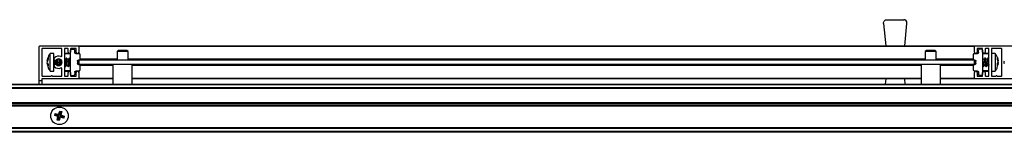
# Model space of a CAD drawing. Header units: millimetres. Extents: x 3166.08 to 3167.88, y 1949.37 to 1949.43.
# Tile 2 of 4: x 3166.5289 to 3166.9785, y 1949.375 to 1949.4263. Entities that reach past the tile are written whole.
import ezdxf

# ---------------------------------------------------------------- set-up
doc = ezdxf.new("R2010")
doc.units = ezdxf.units.MM
doc.layers.add('SANINDUSA', color=3, linetype='Continuous')

msp = doc.modelspace()

# ---------------------------------------------------------------- linework, layer by layer
at = {"layer": 'SANINDUSA'}
for p, q in [((3166.924841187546, 1949.42625764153), (3166.932524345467, 1949.42625764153)), ((3166.923348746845, 1949.424607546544), (3166.923341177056, 1949.42475763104)), ((3166.923348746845, 1949.424607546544), (3166.924379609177, 1949.414357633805)), ((3166.932985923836, 1949.414357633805), (3166.934016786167, 1949.424607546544)), ((3166.537882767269, 1949.398357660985), (3166.537882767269, 1949.414057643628)), ((3166.538182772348, 1949.414357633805), (3166.555582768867, 1949.414357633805)), ((3166.539082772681, 1949.413057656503), (3166.539082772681, 1949.400657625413)), ((3166.548082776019, 1949.413157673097), (3166.539182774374, 1949.413157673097)), ((3166.548182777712, 1949.409715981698), (3166.548182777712, 1949.413057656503)), ((3166.549382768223, 1949.413057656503), (3166.549382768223, 1949.400657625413)), ((3166.550882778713, 1949.413157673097), (3166.549482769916, 1949.413157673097)), ((3166.550982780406, 1949.411457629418), (3166.550982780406, 1949.413057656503)), ((3166.552182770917, 1949.413057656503), (3166.552182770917, 1949.411457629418)), ((3166.552182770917, 1949.412857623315), (3166.553591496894, 1949.412833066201)), ((3166.552182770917, 1949.401357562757), (3166.552182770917, 1949.412357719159)), ((3166.55458276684, 1949.413157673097), (3166.55228277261, 1949.413157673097)), ((3166.554082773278, 1949.411348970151), (3166.554082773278, 1949.412333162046)), ((3166.554682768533, 1949.411457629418), (3166.554682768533, 1949.413057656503)), ((3166.555882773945, 1949.414357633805), (3166.964882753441, 1949.414357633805)), ((3166.555882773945, 1949.414357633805), (3166.555882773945, 1949.414057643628)), ((3166.964882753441, 1949.414057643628), (3166.555882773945, 1949.414057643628)), ((3166.555882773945, 1949.414057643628), (3166.555882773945, 1949.411457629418)), ((3166.555882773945, 1949.411457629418), (3166.555882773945, 1949.410826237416)), ((3166.57388276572, 1949.412257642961), (3166.573382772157, 1949.4117576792)), ((3166.573382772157, 1949.4117576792), (3166.573382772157, 1949.407857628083)), ((3166.576898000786, 1949.4117576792), (3166.573382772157, 1949.4117576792)), ((3166.577882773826, 1949.412257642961), (3166.57388276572, 1949.412257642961)), ((3166.578382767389, 1949.4117576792), (3166.576898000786, 1949.4117576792)), ((3166.578382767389, 1949.4117576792), (3166.577882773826, 1949.412257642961)), ((3166.578382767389, 1949.407857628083), (3166.578382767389, 1949.4117576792)), ((3166.942882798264, 1949.412257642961), (3166.942382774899, 1949.4117576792)), ((3166.942382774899, 1949.4117576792), (3166.942382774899, 1949.407857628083)), ((3166.945898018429, 1949.4117576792), (3166.942382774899, 1949.4117576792)), ((3166.946882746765, 1949.412257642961), (3166.942882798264, 1949.412257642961)), ((3166.94738277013, 1949.4117576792), (3166.945898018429, 1949.4117576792)), ((3166.94738277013, 1949.4117576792), (3166.946882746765, 1949.412257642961)), ((3166.94738277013, 1949.407857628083), (3166.94738277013, 1949.4117576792)), ((3166.964882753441, 1949.414057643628), (3166.964882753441, 1949.414357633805)), ((3166.964882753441, 1949.411457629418), (3166.964882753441, 1949.414057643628)), ((3166.964882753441, 1949.411457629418), (3166.964882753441, 1949.410826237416)), ((3166.965182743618, 1949.414357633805), (3166.98258276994, 1949.414357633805)), ((3166.966082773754, 1949.413057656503), (3166.966082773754, 1949.411457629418)), ((3166.968482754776, 1949.413157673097), (3166.966182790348, 1949.413157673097)), ((3166.966682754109, 1949.411348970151), (3166.966682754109, 1949.412333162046)), ((3166.96858277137, 1949.412857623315), (3166.967174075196, 1949.412833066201)), ((3166.96858277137, 1949.411457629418), (3166.96858277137, 1949.413057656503)), ((3166.96858277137, 1949.412357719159), (3166.96858277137, 1949.401357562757)), ((3166.969782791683, 1949.413057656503), (3166.969782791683, 1949.411457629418)), ((3166.971282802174, 1949.413157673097), (3166.969882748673, 1949.413157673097)), ((3166.971382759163, 1949.400657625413), (3166.971382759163, 1949.413057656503)), ((3166.972582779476, 1949.413057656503), (3166.972582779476, 1949.400657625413)), ((3166.977182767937, 1949.413157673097), (3166.97268279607, 1949.413157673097)), ((3166.977282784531, 1949.400657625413), (3166.977282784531, 1949.413057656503)), ((3166.541518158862, 1949.407616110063), (3166.541851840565, 1949.408856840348)), ((3166.541851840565, 1949.40827939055), (3166.541518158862, 1949.406968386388)), ((3166.541642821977, 1949.407585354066), (3166.541518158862, 1949.40705862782)), ((3166.541518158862, 1949.406968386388), (3166.541851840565, 1949.40597042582)), ((3166.541851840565, 1949.408856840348), (3166.541851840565, 1949.40827939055)), ((3166.5445728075, 1949.410857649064), (3166.542849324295, 1949.410857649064)), ((3166.542849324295, 1949.404467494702), (3166.542849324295, 1949.410857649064)), ((3166.5445728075, 1949.404467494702), (3166.5445728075, 1949.410857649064)), ((3166.544772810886, 1949.408010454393), (3166.544772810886, 1949.405985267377)), ((3166.546365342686, 1949.408280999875), (3166.546315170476, 1949.408414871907)), ((3166.547063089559, 1949.408317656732), (3166.546341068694, 1949.408317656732)), ((3166.546734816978, 1949.408456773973), (3166.546683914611, 1949.408317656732)), ((3166.546889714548, 1949.408317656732), (3166.546881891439, 1949.40846815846)), ((3166.54709479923, 1949.408403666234), (3166.547042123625, 1949.40833059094)), ((3166.552182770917, 1949.410657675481), (3166.549382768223, 1949.410657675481)), ((3166.549863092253, 1949.408317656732), (3166.549382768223, 1949.408317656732)), ((3166.552182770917, 1949.410857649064), (3166.549582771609, 1949.410857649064)), ((3166.550259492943, 1949.408909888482), (3166.549842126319, 1949.40833059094)), ((3166.550565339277, 1949.408280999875), (3166.550333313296, 1949.408899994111)), ((3166.551263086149, 1949.408317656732), (3166.550541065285, 1949.408317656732)), ((3166.551659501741, 1949.408909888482), (3166.551242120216, 1949.40833059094)), ((3166.551965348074, 1949.408280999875), (3166.551733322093, 1949.408899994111)), ((3166.552182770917, 1949.408317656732), (3166.551941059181, 1949.408317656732)), ((3166.554574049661, 1949.410849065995), (3166.55609149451, 1949.410822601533)), ((3166.55528277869, 1949.407366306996), (3166.55528277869, 1949.406348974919)), ((3166.55609149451, 1949.407871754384), (3166.555774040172, 1949.407866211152)), ((3166.555882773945, 1949.407857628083), (3166.555882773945, 1949.407868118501)), ((3166.964882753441, 1949.407857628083), (3166.555882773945, 1949.407857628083)), ((3166.555882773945, 1949.407857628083), (3166.555882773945, 1949.405857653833)), ((3166.556582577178, 1949.408357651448), (3166.573382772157, 1949.408357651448)), ((3166.556582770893, 1949.408371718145), (3166.556582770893, 1949.410322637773)), ((3166.578382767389, 1949.408357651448), (3166.942382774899, 1949.408357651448)), ((3166.94738277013, 1949.408357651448), (3166.964182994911, 1949.408357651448)), ((3166.964182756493, 1949.410322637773), (3166.964182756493, 1949.408371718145)), ((3166.964674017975, 1949.410822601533), (3166.966191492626, 1949.410849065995)), ((3166.964991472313, 1949.407866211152), (3166.964674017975, 1949.407871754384)), ((3166.964882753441, 1949.407868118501), (3166.964882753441, 1949.407857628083)), ((3166.964882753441, 1949.405857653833), (3166.964882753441, 1949.407857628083)), ((3166.9654827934, 1949.406348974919), (3166.9654827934, 1949.407366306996)), ((3166.97118278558, 1949.410857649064), (3166.96858277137, 1949.410857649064)), ((3166.971382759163, 1949.410657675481), (3166.96858277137, 1949.410657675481)), ((3166.968683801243, 1949.408340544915), (3166.96858277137, 1949.408475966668)), ((3166.969399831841, 1949.408317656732), (3166.968673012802, 1949.408317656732)), ((3166.969607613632, 1949.408910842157), (3166.969381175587, 1949.40828862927)), ((3166.97008379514, 1949.408340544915), (3166.96965339, 1949.408917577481)), ((3166.970799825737, 1949.408317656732), (3166.970073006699, 1949.408317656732)), ((3166.971007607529, 1949.408910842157), (3166.970781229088, 1949.40828862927)), ((3166.971382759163, 1949.408475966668), (3166.971053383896, 1949.408917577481)), ((3166.97430624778, 1949.410857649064), (3166.972582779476, 1949.410857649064)), ((3166.97430624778, 1949.410857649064), (3166.97430624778, 1949.402857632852)), ((3166.97530373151, 1949.408966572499), (3166.975637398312, 1949.407591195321)), ((3166.97530373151, 1949.40851089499), (3166.97530373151, 1949.408966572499)), ((3166.975637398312, 1949.407080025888), (3166.97530373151, 1949.40851089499)), ((3166.975637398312, 1949.406947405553), (3166.97530373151, 1949.408233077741)), ((3166.97530373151, 1949.406277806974), (3166.975637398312, 1949.407080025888)), ((3166.975557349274, 1949.407909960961), (3166.975637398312, 1949.407618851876)), ((3166.978464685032, 1949.407354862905), (3166.978237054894, 1949.407029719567)), ((3166.54167327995, 1949.406137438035), (3166.541518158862, 1949.406746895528)), ((3166.541642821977, 1949.40612992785), (3166.541518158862, 1949.406656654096)), ((3166.541786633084, 1949.406165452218), (3166.541518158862, 1949.406099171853)), ((3166.541851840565, 1949.405195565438), (3166.541518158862, 1949.406099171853)), ((3166.541851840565, 1949.40597042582), (3166.541851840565, 1949.405195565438)), ((3166.542672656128, 1949.403153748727), (3166.542839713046, 1949.402906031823)), ((3166.542849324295, 1949.402857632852), (3166.542849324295, 1949.404467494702)), ((3166.542849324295, 1949.402857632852), (3166.5445728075, 1949.402857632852)), ((3166.5445728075, 1949.405197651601), (3166.54457472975, 1949.405225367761)), ((3166.5445728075, 1949.402857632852), (3166.5445728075, 1949.404467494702)), ((3166.544772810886, 1949.405985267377), (3166.544772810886, 1949.405704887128)), ((3166.545430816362, 1949.405796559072), (3166.545472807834, 1949.406008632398)), ((3166.546028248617, 1949.405397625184), (3166.546704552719, 1949.405397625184)), ((3166.546325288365, 1949.405298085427), (3166.546361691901, 1949.405397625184)), ((3166.546680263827, 1949.405434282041), (3166.54674600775, 1949.405258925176)), ((3166.548182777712, 1949.400657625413), (3166.548182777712, 1949.403999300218)), ((3166.549382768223, 1949.405397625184), (3166.549504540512, 1949.405397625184)), ((3166.549382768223, 1949.40305766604), (3166.552182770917, 1949.40305766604)), ((3166.549480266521, 1949.405434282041), (3166.549712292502, 1949.404815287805)), ((3166.549582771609, 1949.402857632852), (3166.552182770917, 1949.402857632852)), ((3166.549786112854, 1949.404805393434), (3166.550203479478, 1949.405384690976)), ((3166.550211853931, 1949.405397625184), (3166.55090454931, 1949.405397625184)), ((3166.550880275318, 1949.405434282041), (3166.551112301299, 1949.404815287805)), ((3166.551186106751, 1949.404805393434), (3166.551603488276, 1949.405384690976)), ((3166.551611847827, 1949.405397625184), (3166.552182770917, 1949.405397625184)), ((3166.55609149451, 1949.402892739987), (3166.554574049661, 1949.402866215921)), ((3166.555774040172, 1949.405849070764), (3166.55609149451, 1949.405843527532)), ((3166.964882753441, 1949.405857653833), (3166.555882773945, 1949.405857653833)), ((3166.555882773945, 1949.405847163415), (3166.555882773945, 1949.405857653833)), ((3166.555882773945, 1949.402889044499), (3166.555882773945, 1949.402257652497)), ((3166.571432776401, 1949.405357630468), (3166.556582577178, 1949.405357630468)), ((3166.556582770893, 1949.403392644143), (3166.556582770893, 1949.405343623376)), ((3166.571432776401, 1949.405857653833), (3166.571432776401, 1949.396957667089)), ((3166.580332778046, 1949.396957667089), (3166.580332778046, 1949.405857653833)), ((3166.94043274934, 1949.405357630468), (3166.580332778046, 1949.405357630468)), ((3166.94043274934, 1949.405857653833), (3166.94043274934, 1949.396957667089)), ((3166.949332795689, 1949.396957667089), (3166.949332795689, 1949.405857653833)), ((3166.964182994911, 1949.405357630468), (3166.949332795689, 1949.405357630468)), ((3166.964182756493, 1949.405343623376), (3166.964182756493, 1949.403392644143)), ((3166.964674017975, 1949.405843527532), (3166.964991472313, 1949.405849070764)), ((3166.966191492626, 1949.402866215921), (3166.964674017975, 1949.402892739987)), ((3166.964882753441, 1949.405857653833), (3166.964882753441, 1949.405847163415)), ((3166.964882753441, 1949.402889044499), (3166.964882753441, 1949.402257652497)), ((3166.96858277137, 1949.405105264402), (3166.968812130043, 1949.404797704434)), ((3166.96858277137, 1949.40305766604), (3166.971382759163, 1949.40305766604)), ((3166.96858277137, 1949.402857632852), (3166.97118278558, 1949.402857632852)), ((3166.96885790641, 1949.404804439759), (3166.969084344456, 1949.405426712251)), ((3166.969065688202, 1949.405397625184), (3166.96976824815, 1949.405397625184)), ((3166.969781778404, 1949.405374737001), (3166.97021212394, 1949.404797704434)), ((3166.970257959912, 1949.404804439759), (3166.970484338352, 1949.405426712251)), ((3166.970465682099, 1949.405397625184), (3166.971168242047, 1949.405397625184)), ((3166.971181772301, 1949.405374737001), (3166.971382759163, 1949.405105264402)), ((3166.972582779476, 1949.402857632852), (3166.97430624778, 1949.402857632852)), ((3166.974311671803, 1949.40291419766), (3166.97468211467, 1949.403397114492)), ((3166.97530373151, 1949.405425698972), (3166.97530373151, 1949.406277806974)), ((3166.97530373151, 1949.4062037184), (3166.975637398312, 1949.406124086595)), ((3166.975637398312, 1949.406124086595), (3166.97530373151, 1949.405425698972)), ((3166.975457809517, 1949.406648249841), (3166.975637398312, 1949.406635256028)), ((3166.975637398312, 1949.406767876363), (3166.975473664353, 1949.406136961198)), ((3166.975637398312, 1949.406635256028), (3166.975518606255, 1949.406125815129)), ((3166.975544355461, 1949.405740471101), (3166.975637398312, 1949.406124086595)), ((3166.978237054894, 1949.406685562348), (3166.978464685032, 1949.406360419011)), ((3166.539082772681, 1949.398357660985), (3166.537882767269, 1949.398357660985)), ((3166.537882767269, 1949.396957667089), (3166.537882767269, 1949.398357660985)), ((3166.539082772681, 1949.399257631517), (3166.539082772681, 1949.398357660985)), ((3166.539082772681, 1949.398357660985), (3166.539082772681, 1949.396957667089)), ((3166.539182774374, 1949.400557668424), (3166.543332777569, 1949.400557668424)), ((3166.555582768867, 1949.39935764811), (3166.539182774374, 1949.39935764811)), ((3166.543932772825, 1949.400557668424), (3166.548082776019, 1949.400557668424)), ((3166.549482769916, 1949.400557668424), (3166.550882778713, 1949.400557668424)), ((3166.550982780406, 1949.400657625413), (3166.550982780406, 1949.402257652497)), ((3166.552182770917, 1949.402257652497), (3166.552182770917, 1949.400657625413)), ((3166.552182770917, 1949.400857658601), (3166.553591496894, 1949.400882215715)), ((3166.55228277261, 1949.400557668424), (3166.55458276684, 1949.400557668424)), ((3166.554082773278, 1949.402366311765), (3166.554082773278, 1949.401382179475)), ((3166.554682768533, 1949.400657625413), (3166.554682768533, 1949.402257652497)), ((3166.555882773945, 1949.402257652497), (3166.555882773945, 1949.399657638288)), ((3166.555882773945, 1949.399657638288), (3166.555882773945, 1949.39935764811)), ((3166.555882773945, 1949.399657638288), (3166.571432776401, 1949.399657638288)), ((3166.571432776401, 1949.39935764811), (3166.555882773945, 1949.39935764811)), ((3166.580332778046, 1949.399657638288), (3166.94043274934, 1949.399657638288)), ((3166.94043274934, 1949.39935764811), (3166.580332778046, 1949.39935764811)), ((3166.924379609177, 1949.39935764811), (3166.924138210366, 1949.396957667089)), ((3166.933227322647, 1949.396957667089), (3166.932985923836, 1949.39935764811)), ((3166.949332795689, 1949.399657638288), (3166.964882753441, 1949.399657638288)), ((3166.964882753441, 1949.39935764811), (3166.949332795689, 1949.39935764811)), ((3166.964882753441, 1949.399657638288), (3166.964882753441, 1949.402257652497)), ((3166.964882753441, 1949.39935764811), (3166.964882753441, 1949.399657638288)), ((3166.98258276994, 1949.39935764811), (3166.965182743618, 1949.39935764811)), ((3166.966082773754, 1949.402257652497), (3166.966082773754, 1949.400657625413)), ((3166.966182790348, 1949.400557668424), (3166.968482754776, 1949.400557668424)), ((3166.966682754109, 1949.402366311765), (3166.966682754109, 1949.401382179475)), ((3166.96858277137, 1949.400857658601), (3166.967174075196, 1949.400882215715)), ((3166.96858277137, 1949.400657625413), (3166.96858277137, 1949.402257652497)), ((3166.969782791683, 1949.402257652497), (3166.969782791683, 1949.400657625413)), ((3166.969882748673, 1949.400557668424), (3166.971282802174, 1949.400557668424)), ((3166.97268279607, 1949.400557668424), (3166.974632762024, 1949.400557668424)), ((3166.975232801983, 1949.400557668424), (3166.977182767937, 1949.400557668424)), ((3166.128882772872, 1949.396957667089), (3167.836882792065, 1949.396957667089)), ((3166.128882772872, 1949.396657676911), (3167.836882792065, 1949.396657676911)), ((3167.836882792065, 1949.39525762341), (3166.128882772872, 1949.39525762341)), ((3167.836882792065, 1949.394957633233), (3166.128882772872, 1949.394957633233)), ((3167.836882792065, 1949.394857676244), (3166.128882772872, 1949.394857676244)), ((3166.586177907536, 1949.394957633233), (3166.586155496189, 1949.394957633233)), ((3166.955177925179, 1949.394957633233), (3166.955155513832, 1949.394957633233)), ((3166.128882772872, 1949.388557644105), (3167.836882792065, 1949.388557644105)), ((3166.128882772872, 1949.388457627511), (3167.836882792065, 1949.388457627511)), ((3166.128882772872, 1949.388157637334), (3167.836882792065, 1949.388157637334)), ((3167.836882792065, 1949.387257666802), (3166.128882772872, 1949.387257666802)), ((3167.836882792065, 1949.386957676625), (3166.128882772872, 1949.386957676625)), ((3167.836882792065, 1949.386857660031), (3166.128882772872, 1949.386857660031)), ((3166.543685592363, 1949.38444164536), (3166.543609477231, 1949.38444164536)), ((3166.546704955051, 1949.383124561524), (3166.547186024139, 1949.384642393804)), ((3166.547186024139, 1949.384642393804), (3166.547379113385, 1949.384301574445)), ((3166.547186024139, 1949.384642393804), (3166.548117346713, 1949.38438466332)), ((3166.550479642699, 1949.38444164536), (3166.550556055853, 1949.38444164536)), ((3166.543209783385, 1949.383457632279), (3166.543211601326, 1949.383457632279)), ((3166.543211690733, 1949.381457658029), (3166.543209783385, 1949.381457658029)), ((3166.543211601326, 1949.383457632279), (3166.543214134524, 1949.383457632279)), ((3166.543214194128, 1949.381457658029), (3166.543211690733, 1949.381457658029)), ((3166.543685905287, 1949.380473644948), (3166.543609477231, 1949.380473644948)), ((3166.544898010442, 1949.382560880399), (3166.545155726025, 1949.383492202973)), ((3166.545238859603, 1949.382753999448), (3166.544898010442, 1949.382560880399)), ((3166.546415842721, 1949.382079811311), (3166.544898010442, 1949.382560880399)), ((3166.545155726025, 1949.383492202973), (3166.546704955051, 1949.383124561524)), ((3166.545155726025, 1949.383492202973), (3166.545348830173, 1949.383151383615)), ((3166.545348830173, 1949.383151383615), (3166.545238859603, 1949.382753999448)), ((3166.546829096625, 1949.382313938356), (3166.545238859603, 1949.382753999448)), ((3166.545348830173, 1949.383151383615), (3166.546939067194, 1949.382711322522)), ((3166.546048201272, 1949.380530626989), (3166.546415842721, 1949.382079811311)), ((3166.546389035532, 1949.380723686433), (3166.546048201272, 1949.380530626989)), ((3166.546979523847, 1949.380272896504), (3166.546048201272, 1949.380530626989)), ((3166.546829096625, 1949.382313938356), (3166.546389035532, 1949.380723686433)), ((3166.546389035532, 1949.380723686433), (3166.5467864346, 1949.380613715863)), ((3166.546829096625, 1949.382313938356), (3166.546415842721, 1949.382079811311)), ((3166.546704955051, 1949.383124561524), (3166.546939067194, 1949.382711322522)), ((3166.5467864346, 1949.380613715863), (3166.547226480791, 1949.382203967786)), ((3166.546979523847, 1949.380272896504), (3166.5467864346, 1949.380613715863)), ((3166.547379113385, 1949.384301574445), (3166.546939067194, 1949.382711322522)), ((3166.547460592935, 1949.381790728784), (3166.546979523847, 1949.380272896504)), ((3166.547226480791, 1949.382203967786), (3166.547460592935, 1949.381790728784)), ((3166.547226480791, 1949.382203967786), (3166.548816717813, 1949.381763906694)), ((3166.547336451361, 1949.382601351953), (3166.547776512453, 1949.384191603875)), ((3166.547336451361, 1949.382601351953), (3166.547749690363, 1949.382835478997)), ((3166.547336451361, 1949.382601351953), (3166.548926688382, 1949.38216129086)), ((3166.547776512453, 1949.384191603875), (3166.547379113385, 1949.384301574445)), ((3166.54900980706, 1949.381423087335), (3166.547460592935, 1949.381790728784)), ((3166.548117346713, 1949.38438466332), (3166.547749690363, 1949.382835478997)), ((3166.547749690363, 1949.382835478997), (3166.549267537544, 1949.382354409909)), ((3166.547776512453, 1949.384191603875), (3166.548117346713, 1949.38438466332)), ((3166.548816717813, 1949.381763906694), (3166.548926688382, 1949.38216129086)), ((3166.54900980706, 1949.381423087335), (3166.548816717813, 1949.381763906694)), ((3166.548926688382, 1949.38216129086), (3166.549267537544, 1949.382354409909)), ((3166.549267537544, 1949.382354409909), (3166.54900980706, 1949.381423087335)), ((3166.550556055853, 1949.380473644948), (3166.550479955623, 1949.380473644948)), ((3166.550951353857, 1949.383457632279), (3166.550953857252, 1949.383457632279)), ((3166.550953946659, 1949.381457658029), (3166.550951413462, 1949.381457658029)), ((3166.550953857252, 1949.383457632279), (3166.5509557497, 1949.383457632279)), ((3166.5509557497, 1949.381457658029), (3166.550953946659, 1949.381457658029)), ((3166.128882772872, 1949.377057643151), (3167.836882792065, 1949.377057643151)), ((3167.836882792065, 1949.376957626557), (3166.128882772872, 1949.376957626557)), ((3167.836882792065, 1949.37665763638), (3166.128882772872, 1949.37665763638)), ((3167.836882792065, 1949.375257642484), (3166.128882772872, 1949.375257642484)), ((3167.836882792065, 1949.374957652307), (3166.128882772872, 1949.374957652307))]:
    msp.add_line(p, q, dxfattribs=at)
at = {"layer": 'SANINDUSA', "flags": 128}
for points in [[(3166.547033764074, 1949.408317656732), (3166.547045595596, 1949.408335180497), (3166.547098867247, 1949.408306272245), (3166.547117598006, 1949.408058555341), (3166.547098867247, 1949.407630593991), (3166.547045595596, 1949.407089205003), (3166.546966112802, 1949.406518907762), (3166.54687280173, 1949.406008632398)], [(3166.549833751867, 1949.408317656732), (3166.54984559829, 1949.408335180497), (3166.54989885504, 1949.408306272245), (3166.549917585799, 1949.408058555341), (3166.54989885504, 1949.407630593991), (3166.54984559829, 1949.407089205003), (3166.549766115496, 1949.406518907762), (3166.549672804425, 1949.406008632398)], [(3166.550368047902, 1949.408518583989), (3166.550341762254, 1949.408872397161), (3166.550266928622, 1949.408919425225), (3166.550259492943, 1949.408909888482)], [(3166.551233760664, 1949.408317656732), (3166.551245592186, 1949.408335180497), (3166.551298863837, 1949.408306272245), (3166.551317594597, 1949.408058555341), (3166.551298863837, 1949.407630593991), (3166.551245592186, 1949.407089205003), (3166.551166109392, 1949.406518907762), (3166.551072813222, 1949.406008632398)], [(3166.551768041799, 1949.408518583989), (3166.551741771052, 1949.408872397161), (3166.551666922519, 1949.408919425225), (3166.551659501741, 1949.408909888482)], [(3166.968882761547, 1949.406194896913), (3166.968789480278, 1949.406736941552), (3166.968709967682, 1949.407305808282), (3166.968656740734, 1949.407812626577), (3166.968637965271, 1949.408178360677), (3166.968656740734, 1949.408345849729), (3166.968697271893, 1949.408317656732)], [(3166.96965339, 1949.408917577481), (3166.969613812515, 1949.408924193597), (3166.969587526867, 1949.408684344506)], [(3166.969587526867, 1949.408684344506), (3166.969613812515, 1949.408166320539), (3166.969688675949, 1949.407449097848), (3166.969800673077, 1949.406641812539), (3166.96993275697, 1949.40586736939), (3166.970064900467, 1949.405243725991), (3166.970176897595, 1949.404865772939), (3166.970251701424, 1949.404791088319), (3166.970257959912, 1949.404804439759)], [(3166.970282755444, 1949.406194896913), (3166.970189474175, 1949.406736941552), (3166.970109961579, 1949.407305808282), (3166.970056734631, 1949.407812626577), (3166.970037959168, 1949.408178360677), (3166.970056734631, 1949.408345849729), (3166.970097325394, 1949.408317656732)], [(3166.971053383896, 1949.408917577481), (3166.971013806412, 1949.408924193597), (3166.970987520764, 1949.408684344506)], [(3166.54601185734, 1949.405397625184), (3166.546079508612, 1949.405574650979), (3166.546172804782, 1949.405962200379)], [(3166.547435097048, 1949.405445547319), (3166.547479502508, 1949.405574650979), (3166.547572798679, 1949.405962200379)], [(3166.550203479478, 1949.405384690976), (3166.550279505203, 1949.405574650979), (3166.550372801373, 1949.405962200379)], [(3166.551603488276, 1949.405384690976), (3166.551679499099, 1949.405574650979), (3166.55177281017, 1949.405962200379)], [(3166.96858277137, 1949.405613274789), (3166.968664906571, 1949.405243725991), (3166.968776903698, 1949.404865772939), (3166.968851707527, 1949.404791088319), (3166.96885790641, 1949.404804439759)]]:
    msp.add_lwpolyline(points, dxfattribs=at)
at = {"layer": 'SANINDUSA'}
msp.add_circle((3166.547082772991, 1949.382457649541), 0.003999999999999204, dxfattribs=at)
for centre, radius, start, end in [((3166.932524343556, 1949.424757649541), 0.001500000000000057, 0, 90), ((3166.932524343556, 1949.424757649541), 0.001499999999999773, 354.2568061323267, 0), ((3166.538182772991, 1949.414057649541), 0.0003000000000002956, 90, 180), ((3166.539182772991, 1949.413057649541), 9.999999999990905e-05, 90, 180), ((3166.548082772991, 1949.413057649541), 0.0001000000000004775, 0, 90), ((3166.549482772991, 1949.413057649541), 0.0001000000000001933, 90, 180), ((3166.550882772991, 1949.413057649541), 0.0001000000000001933, 0, 90), ((3166.551582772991, 1949.411457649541), 0.0006000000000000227, 180, 0), ((3166.552282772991, 1949.413057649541), 0.0001000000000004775, 90, 180), ((3166.553582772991, 1949.412333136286), 0.0005000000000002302, 0, 88.99999999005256), ((3166.554582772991, 1949.413057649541), 0.0001000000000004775, 0, 90), ((3166.555282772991, 1949.411457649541), 0.0006000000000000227, 180, 0), ((3166.555582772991, 1949.414057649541), 0.0003000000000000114, 0, 90), ((3166.965182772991, 1949.414057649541), 0.0003000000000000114, 90, 180), ((3166.965482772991, 1949.411457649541), 0.0006000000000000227, 180, 0), ((3166.966182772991, 1949.413057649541), 0.0001000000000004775, 90, 180), ((3166.967182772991, 1949.412333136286), 0.0005000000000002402, 91.00000000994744, 180), ((3166.968482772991, 1949.413057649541), 0.0001000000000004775, 0, 90), ((3166.969182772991, 1949.411457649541), 0.0006000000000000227, 180, 0), ((3166.969882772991, 1949.413057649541), 9.999999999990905e-05, 90, 180), ((3166.971282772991, 1949.413057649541), 9.999999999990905e-05, 0, 90), ((3166.972682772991, 1949.413057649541), 0.0001000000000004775, 90, 180), ((3166.977182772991, 1949.413057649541), 9.999999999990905e-05, 0, 90), ((3166.545172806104, 1949.408457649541), 0.0006000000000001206, 133.3417582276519, 313.3417582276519), ((3166.546682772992, 1949.406857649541), 0.002800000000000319, 67.22602758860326, 133.3417582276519), ((3166.535014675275, 1949.408285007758), 0.01070300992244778, 347.7202221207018, 359.1862469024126), ((3166.546682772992, 1949.406857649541), 0.001600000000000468, 226.6582417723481, 133.3417582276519), ((3166.529009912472, 1949.409093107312), 0.0171712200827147, 347.9888967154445, 357.5928053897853), ((3166.530374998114, 1949.409117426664), 0.01720899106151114, 347.2902058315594, 356.9313338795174), ((3166.547882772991, 1949.409715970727), 0.0003000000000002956, 247.2260275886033, 0), ((3166.549582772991, 1949.410657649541), 0.0002000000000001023, 90, 180), ((3166.541709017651, 1949.408142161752), 0.008667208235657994, 337.4278775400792, 2.489174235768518), ((3166.543109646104, 1949.408142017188), 0.008666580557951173, 337.4271875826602, 2.490311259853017), ((3166.535830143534, 1949.409506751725), 0.02017559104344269, 349.5723372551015, 353.6710982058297), ((3166.556082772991, 1949.410322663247), 0.0005000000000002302, 0, 88.99999999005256), ((3166.556082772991, 1949.408371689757), 0.000499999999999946, 271.0000000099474, 0), ((3166.964682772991, 1949.410322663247), 0.0004999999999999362, 91.00000000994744, 180), ((3166.964682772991, 1949.408371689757), 0.0004999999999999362, 180, 268.9999999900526), ((3166.990914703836, 1949.409687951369), 0.01995243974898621, 182.8831919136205, 191.7838111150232), ((3166.971182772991, 1949.410657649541), 0.0002000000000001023, 0, 90), ((3166.978482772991, 1949.406857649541), 0.0003000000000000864, 144.9999999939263, 215.0000000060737), ((3166.545172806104, 1949.405257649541), 0.0006000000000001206, 46.65824177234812, 226.6582417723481), ((3166.546682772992, 1949.406857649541), 0.002800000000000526, 226.6582417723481, 292.7739724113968), ((3166.547882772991, 1949.403999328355), 0.0003000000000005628, 0, 112.7739724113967), ((3166.549582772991, 1949.403057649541), 0.0001999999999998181, 180, 270), ((3166.551582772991, 1949.402257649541), 0.0006000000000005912, 0, 180), ((3166.555282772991, 1949.402257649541), 0.0006000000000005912, 0, 180), ((3166.556082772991, 1949.405343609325), 0.000499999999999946, 0, 88.99999999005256), ((3166.556082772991, 1949.403392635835), 0.000499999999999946, 271.0000000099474, 0), ((3166.964682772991, 1949.405343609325), 0.0005000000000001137, 91.00000000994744, 180), ((3166.964682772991, 1949.403392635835), 0.0005000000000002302, 180, 268.9999999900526), ((3166.965482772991, 1949.402257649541), 0.0006000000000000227, 0, 180), ((3166.969182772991, 1949.402257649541), 0.0006000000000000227, 0, 180), ((3166.972245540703, 1949.406422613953), 0.00267734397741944, 185.9784645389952, 203.0408144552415), ((3166.9736455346, 1949.406422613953), 0.002677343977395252, 185.9784645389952, 203.0408144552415), ((3166.971182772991, 1949.403057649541), 0.0002000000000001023, 270, 0), ((3166.539182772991, 1949.400657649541), 0.0001000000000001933, 180, 270), ((3166.539182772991, 1949.399257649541), 9.999999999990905e-05, 90, 180), ((3166.543632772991, 1949.400432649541), 0.0003250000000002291, 22.61986493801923, 157.3801350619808), ((3166.548082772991, 1949.400657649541), 0.0001000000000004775, 270, 0), ((3166.549482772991, 1949.400657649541), 0.0001000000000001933, 180, 270), ((3166.550882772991, 1949.400657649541), 0.0001000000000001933, 270, 0), ((3166.552282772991, 1949.400657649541), 0.0001000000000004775, 180, 270), ((3166.553582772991, 1949.401382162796), 0.0005000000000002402, 271.0000000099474, 0), ((3166.554582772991, 1949.400657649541), 9.999999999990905e-05, 270, 0), ((3166.555582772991, 1949.399657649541), 0.0003000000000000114, 270, 0), ((3166.965182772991, 1949.399657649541), 0.0003000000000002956, 180, 270), ((3166.966182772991, 1949.400657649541), 0.0001000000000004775, 180, 270), ((3166.967182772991, 1949.401382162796), 0.0005000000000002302, 180, 268.9999999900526), ((3166.968482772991, 1949.400657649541), 0.0001000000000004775, 270, 0), ((3166.969882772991, 1949.400657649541), 9.999999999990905e-05, 180, 270), ((3166.971282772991, 1949.400657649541), 9.999999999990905e-05, 270, 0), ((3166.972682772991, 1949.400657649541), 0.0001000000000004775, 180, 270), ((3166.974932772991, 1949.400432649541), 0.0003250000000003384, 22.61986493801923, 157.3801350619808), ((3166.977182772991, 1949.400657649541), 9.999999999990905e-05, 270, 0)]:
    msp.add_arc(centre, radius, start, end, dxfattribs=at)
for centre, major_axis, ratio, start_param, end_param in [((3166.54546797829, 1949.406857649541), (0.0001970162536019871, 0.001459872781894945), 0.09782601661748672, 4.104999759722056, 5.78035401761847), ((3166.54686797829, 1949.406857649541), (0.0001970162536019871, 0.001459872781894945), 0.09782601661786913, 4.104999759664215, 6.296386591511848), ((3166.54966797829, 1949.406857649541), (0.0001970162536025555, 0.001459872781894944), 0.09782601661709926, 4.104999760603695, 6.296386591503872), ((3166.55106797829, 1949.406857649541), (0.0001970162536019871, 0.001459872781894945), 0.09782601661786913, 4.104999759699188, 6.296386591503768), ((3166.968887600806, 1949.406857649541), (-0.0002158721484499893, 0.001459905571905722), 0.0769198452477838, 6.271811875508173, 8.313813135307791), ((3166.970287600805, 1949.406857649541), (-0.0002158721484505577, 0.001459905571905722), 0.0769198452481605, 6.271811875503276, 8.31381313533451)]:
    msp.add_ellipse(centre, major_axis=major_axis, ratio=ratio, start_param=start_param, end_param=end_param, dxfattribs=at)
for points, knots in [([(3166.923341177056, 1949.42475763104), (3166.923363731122, 1949.424954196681), (3166.923408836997, 1949.425347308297), (3166.923755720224, 1949.42584313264), (3166.924251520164, 1949.426190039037), (3166.924644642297, 1949.426235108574), (3166.924841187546, 1949.42625764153)], [0, 0, 0, 0, 0.2500111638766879, 0.4999973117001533, 0.7500187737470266, 1, 1, 1, 1]), ([(3166.54283449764, 1949.410789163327), (3166.542705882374, 1949.410631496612), (3166.542300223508, 1949.410134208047), (3166.541858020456, 1949.409125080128), (3166.541548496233, 1949.408183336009), (3166.541535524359, 1949.407644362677), (3166.541533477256, 1949.407559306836)], [0, 0, 0, 0, 0.1721779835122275, 0.5430578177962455, 0.9278895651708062, 1, 1, 1, 1]), ([(3166.542863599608, 1949.410828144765), (3166.542719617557, 1949.410674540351), (3166.542571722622, 1949.410516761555), (3166.542476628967, 1949.410325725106), (3166.542474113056, 1949.410320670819)], [0, 0, 0, 0, 0.9735428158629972, 1, 1, 1, 1]), ([(3166.546172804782, 1949.405962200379), (3166.54619662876, 1949.406103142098), (3166.546244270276, 1949.406384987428), (3166.546306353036, 1949.406890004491), (3166.54635295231, 1949.407382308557), (3166.546376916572, 1949.407771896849), (3166.546382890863, 1949.4080533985), (3166.546378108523, 1949.408233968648), (3166.54636287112, 1949.408265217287), (3166.546356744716, 1949.408277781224)], [0, 0, 0, 0, 0.1659124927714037, 0.3317801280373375, 0.4965720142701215, 0.6598388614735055, 0.7712109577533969, 0.9080122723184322, 1, 1, 1, 1]), ([(3166.547572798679, 1949.405962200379), (3166.547596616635, 1949.406103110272), (3166.547644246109, 1949.40638489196), (3166.547706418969, 1949.406890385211), (3166.547752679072, 1949.407380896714), (3166.547776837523, 1949.407761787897), (3166.54777938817, 1949.407932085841), (3166.547780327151, 1949.407994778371)], [0, 0, 0, 0, 0.2197631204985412, 0.4394668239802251, 0.657745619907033, 0.8740043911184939, 1, 1, 1, 1]), ([(3166.550372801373, 1949.405962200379), (3166.550396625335, 1949.406103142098), (3166.550444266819, 1949.406384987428), (3166.550506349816, 1949.406890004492), (3166.550552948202, 1949.407382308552), (3166.550576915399, 1949.407771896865), (3166.550582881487, 1949.408053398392), (3166.550578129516, 1949.408233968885), (3166.550562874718, 1949.408265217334), (3166.550556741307, 1949.408277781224)], [0, 0, 0, 0, 0.1659124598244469, 0.3317800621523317, 0.4965719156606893, 0.6598387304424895, 0.7712108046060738, 0.908011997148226, 1, 1, 1, 1]), ([(3166.55177281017, 1949.405962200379), (3166.551796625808, 1949.40610314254), (3166.551844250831, 1949.406384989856), (3166.551906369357, 1949.406890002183), (3166.551952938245, 1949.407382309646), (3166.551976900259, 1949.407771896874), (3166.551982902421, 1949.408053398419), (3166.551978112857, 1949.408233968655), (3166.551962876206, 1949.408265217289), (3166.551956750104, 1949.408277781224)], [0, 0, 0, 0, 0.165911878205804, 0.3317801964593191, 0.4965717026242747, 0.6598386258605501, 0.7712108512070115, 0.9080122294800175, 1, 1, 1, 1]), ([(3166.554226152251, 1949.410998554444), (3166.554184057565, 1949.411051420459), (3166.554102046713, 1949.411154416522), (3166.554089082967, 1949.411285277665), (3166.554082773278, 1949.411348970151)], [0, 0, 0, 0, 0.5132818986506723, 1, 1, 1, 1]), ([(3166.554574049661, 1949.410849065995), (3166.554541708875, 1949.410851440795), (3166.554477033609, 1949.41085618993), (3166.554384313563, 1949.410887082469), (3166.554298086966, 1949.410933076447), (3166.554250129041, 1949.410976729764), (3166.554226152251, 1949.410998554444)], [0, 0, 0, 0, 0.2500226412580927, 0.4999965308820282, 0.7500209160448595, 0.9999999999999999, 0.9999999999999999, 0.9999999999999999, 0.9999999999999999]), ([(3166.55528277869, 1949.407366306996), (3166.55528909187, 1949.407429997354), (3166.555302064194, 1949.4075608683), (3166.555384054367, 1949.40766389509), (3166.555426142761, 1949.407716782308)], [0, 0, 0, 0, 0.4866653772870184, 1, 1, 1, 1]), ([(3166.555426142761, 1949.407716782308), (3166.555450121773, 1949.407738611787), (3166.555498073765, 1949.407782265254), (3166.555584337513, 1949.407828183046), (3166.555677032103, 1949.407859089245), (3166.555741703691, 1949.40786383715), (3166.555774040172, 1949.407866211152)], [0, 0, 0, 0, 0.2500303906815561, 0.4999978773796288, 0.7499936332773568, 1, 1, 1, 1]), ([(3166.964991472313, 1949.407866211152), (3166.965023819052, 1949.407863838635), (3166.965088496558, 1949.407859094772), (3166.96518119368, 1949.407828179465), (3166.965267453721, 1949.40778226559), (3166.965315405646, 1949.407738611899), (3166.965339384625, 1949.407716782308)], [0, 0, 0, 0, 0.2500727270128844, 0.5000219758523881, 0.7499795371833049, 1, 1, 1, 1]), ([(3166.965339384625, 1949.407716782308), (3166.965381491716, 1949.407663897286), (3166.965463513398, 1949.407560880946), (3166.965476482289, 1949.407429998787), (3166.9654827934, 1949.407366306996)], [0, 0, 0, 0, 0.5133653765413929, 1, 1, 1, 1]), ([(3166.966539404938, 1949.410998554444), (3166.966515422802, 1949.410976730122), (3166.966467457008, 1949.410933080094), (3166.966381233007, 1949.410887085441), (3166.96628851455, 1949.41085618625), (3166.966223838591, 1949.410851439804), (3166.966191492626, 1949.410849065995)], [0, 0, 0, 0, 0.2500007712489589, 0.5000174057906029, 0.7499469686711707, 1, 1, 1, 1]), ([(3166.966682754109, 1949.411348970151), (3166.966676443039, 1949.41128527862), (3166.966663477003, 1949.411154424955), (3166.966581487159, 1949.411051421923), (3166.966539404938, 1949.410998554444)], [0, 0, 0, 0, 0.4867386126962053, 1, 1, 1, 1]), ([(3166.969389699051, 1949.408285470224), (3166.969386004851, 1949.40828258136), (3166.969375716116, 1949.408274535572), (3166.969372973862, 1949.408142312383), (3166.96938002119, 1949.407902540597), (3166.96940822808, 1949.407519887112), (3166.969456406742, 1949.407047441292), (3166.969516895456, 1949.406562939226), (3166.969561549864, 1949.406278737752), (3166.969582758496, 1949.406143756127)], [0, 0, 0, 0, 0.06601256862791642, 0.1838519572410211, 0.3286168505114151, 0.4993022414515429, 0.6707585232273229, 0.8436266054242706, 1, 1, 1, 1]), ([(3166.970789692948, 1949.408285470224), (3166.970785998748, 1949.40828258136), (3166.970775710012, 1949.408274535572), (3166.970772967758, 1949.408142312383), (3166.970780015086, 1949.407902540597), (3166.970808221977, 1949.407519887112), (3166.970856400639, 1949.407047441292), (3166.970916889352, 1949.406562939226), (3166.97096154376, 1949.406278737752), (3166.970982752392, 1949.406143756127)], [0, 0, 0, 0, 0.06601256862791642, 0.1838519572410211, 0.3286168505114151, 0.4993022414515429, 0.6707585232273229, 0.8436266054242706, 1, 1, 1, 1]), ([(3166.975545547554, 1949.407972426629), (3166.975513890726, 1949.408199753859), (3166.97541998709, 1949.408874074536), (3166.975007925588, 1949.409851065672), (3166.974533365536, 1949.410508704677), (3166.974322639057, 1949.410800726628)], [0, 0, 0, 0, 0.2204195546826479, 0.6538304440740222, 0.9999999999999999, 0.9999999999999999, 0.9999999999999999, 0.9999999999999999]), ([(3166.541570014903, 1949.405962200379), (3166.541617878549, 1949.405635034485), (3166.541738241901, 1949.404812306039), (3166.542188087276, 1949.4037674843), (3166.542666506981, 1949.403147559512), (3166.542839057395, 1949.402923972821)], [0, 0, 0, 0, 0.296805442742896, 0.7463806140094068, 1, 1, 1, 1]), ([(3166.546704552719, 1949.405402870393), (3166.546718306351, 1949.405414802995), (3166.546746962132, 1949.40543966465), (3166.546807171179, 1949.40566165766), (3166.546851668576, 1949.405896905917), (3166.54687280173, 1949.406008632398)], [0, 0, 0, 0, 0.3264189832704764, 0.6800960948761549, 1, 1, 1, 1]), ([(3166.549504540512, 1949.405402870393), (3166.549518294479, 1949.405414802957), (3166.54954695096, 1949.405439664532), (3166.549607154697, 1949.405661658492), (3166.549651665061, 1949.405896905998), (3166.549672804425, 1949.406008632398)], [0, 0, 0, 0, 0.3264184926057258, 0.6800950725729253, 0.9999999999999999, 0.9999999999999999, 0.9999999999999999, 0.9999999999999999]), ([(3166.55090454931, 1949.405402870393), (3166.550918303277, 1949.405414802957), (3166.550946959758, 1949.405439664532), (3166.551007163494, 1949.405661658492), (3166.551051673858, 1949.405896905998), (3166.551072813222, 1949.406008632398)], [0, 0, 0, 0, 0.3264184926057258, 0.6800950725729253, 0.9999999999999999, 0.9999999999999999, 0.9999999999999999, 0.9999999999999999]), ([(3166.554082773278, 1949.402366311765), (3166.554089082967, 1949.402430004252), (3166.554102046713, 1949.402560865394), (3166.554184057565, 1949.402663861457), (3166.554226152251, 1949.402716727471)], [0, 0, 0, 0, 0.4867181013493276, 1, 1, 1, 1]), ([(3166.554226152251, 1949.402716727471), (3166.554250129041, 1949.402738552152), (3166.554298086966, 1949.402782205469), (3166.554384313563, 1949.402828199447), (3166.554477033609, 1949.402859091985), (3166.554541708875, 1949.402863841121), (3166.554574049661, 1949.402866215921)], [0, 0, 0, 0, 0.2499790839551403, 0.5000034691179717, 0.7499773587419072, 0.9999999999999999, 0.9999999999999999, 0.9999999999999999, 0.9999999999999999]), ([(3166.555426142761, 1949.405998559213), (3166.555384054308, 1949.40605142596), (3166.55530205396, 1949.406154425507), (3166.555289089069, 1949.40628528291), (3166.55528277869, 1949.406348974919)], [0, 0, 0, 0, 0.5132716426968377, 1, 1, 1, 1]), ([(3166.555774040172, 1949.405849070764), (3166.555741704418, 1949.405851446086), (3166.555677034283, 1949.405856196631), (3166.555584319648, 1949.405887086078), (3166.555498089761, 1949.405933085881), (3166.55545012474, 1949.405976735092), (3166.555426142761, 1949.405998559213)], [0, 0, 0, 0, 0.2499878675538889, 0.4999651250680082, 0.7499881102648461, 1, 1, 1, 1]), ([(3166.965339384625, 1949.405998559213), (3166.96531540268, 1949.40597673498), (3166.965267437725, 1949.405933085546), (3166.965181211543, 1949.405887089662), (3166.965088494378, 1949.405856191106), (3166.965023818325, 1949.405851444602), (3166.964991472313, 1949.405849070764)], [0, 0, 0, 0, 0.2500019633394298, 0.500015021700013, 0.7499457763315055, 1, 1, 1, 1]), ([(3166.9654827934, 1949.406348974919), (3166.96547648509, 1949.406285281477), (3166.965463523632, 1949.406154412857), (3166.965381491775, 1949.406051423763), (3166.965339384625, 1949.405998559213)], [0, 0, 0, 0, 0.4866975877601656, 1, 1, 1, 1]), ([(3166.966191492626, 1949.402866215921), (3166.966223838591, 1949.402863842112), (3166.96628851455, 1949.402859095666), (3166.966381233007, 1949.402828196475), (3166.966467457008, 1949.402782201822), (3166.966515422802, 1949.402738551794), (3166.966539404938, 1949.402716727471)], [0, 0, 0, 0, 0.2500530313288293, 0.4999825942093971, 0.7499992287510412, 1, 1, 1, 1]), ([(3166.966539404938, 1949.402716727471), (3166.966581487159, 1949.402663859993), (3166.966663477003, 1949.402560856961), (3166.966676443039, 1949.402430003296), (3166.966682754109, 1949.402366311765)], [0, 0, 0, 0, 0.5132613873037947, 1, 1, 1, 1]), ([(3166.968882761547, 1949.406194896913), (3166.968906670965, 1949.406053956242), (3166.968954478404, 1949.405772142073), (3166.969015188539, 1949.405507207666), (3166.969053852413, 1949.405383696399), (3166.969063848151, 1949.405407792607), (3166.969065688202, 1949.405412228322)], [0, 0, 0, 0, 0.3108737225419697, 0.6215992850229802, 0.9303426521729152, 1, 1, 1, 1]), ([(3166.970282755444, 1949.406194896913), (3166.970306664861, 1949.406053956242), (3166.970354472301, 1949.405772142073), (3166.970415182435, 1949.405507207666), (3166.970453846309, 1949.405383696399), (3166.970463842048, 1949.405407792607), (3166.970465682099, 1949.405412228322)], [0, 0, 0, 0, 0.3108737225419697, 0.6215992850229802, 0.9303426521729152, 1, 1, 1, 1]), ([(3166.974321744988, 1949.402925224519), (3166.974441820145, 1949.403072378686), (3166.974834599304, 1949.403553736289), (3166.975292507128, 1949.404502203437), (3166.975481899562, 1949.405327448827), (3166.975574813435, 1949.405732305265)], [0, 0, 0, 0, 0.1832069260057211, 0.5992901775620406, 0.9999999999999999, 0.9999999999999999, 0.9999999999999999, 0.9999999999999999])]:
    msp.add_open_spline(points, degree=3, knots=knots, dxfattribs=at)

doc.saveas('drawing.dxf')
